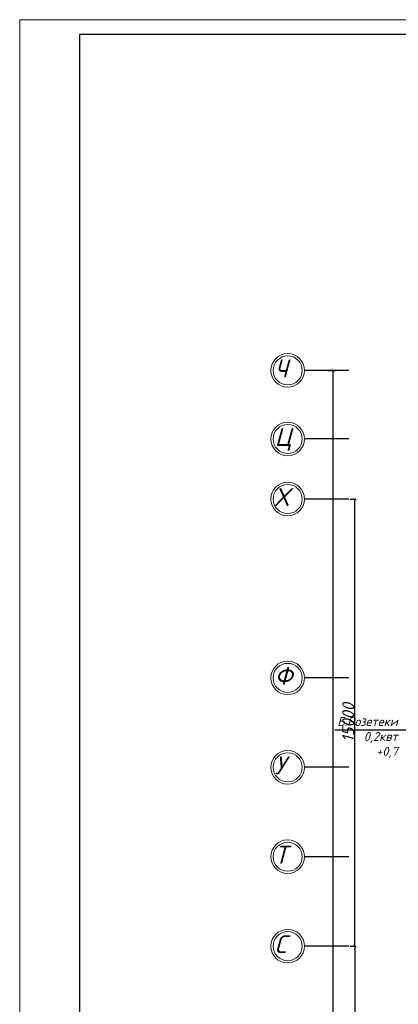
# Model space of a CAD drawing. Header units: millimetres. Extents: x 473009 to 2502882, y 456217 to 1153743.
# Tile 113 of 124: x 2066598 to 2079288, y 506538 to 539567. Entities that reach past the tile are written whole.
import ezdxf

# ---------------------------------------------------------------- set-up
doc = ezdxf.new("R2010")
doc.units = ezdxf.units.MM
doc.layers.add('os', color=3, linetype='Continuous')
doc.layers.add('ЭМ', color=240, linetype='Continuous', lineweight=20)
doc.styles.get("Standard").update_dxf_attribs({"font": 'isocpeui.ttf'})
doc.styles.add('style Ecuper', font='isocpeui.ttf', dxfattribs={"height": 220})
doc.dimstyles.new('ISO-25', dxfattribs={"dimtxt": 400, "dimasz": 100, "dimexe": 50, "dimexo": 50, "dimgap": 20, "dimtad": 1, "dimdec": 0, "dimtxsty": 'Standard', "dimblk": 'ARCHTICK', "dimcen": 20, "dimclrd": 1, "dimclre": 1, "dimadec": 0, "dimazin": 0, "dimtfac": 1, "dimtdec": 0, "dimtmove": 0, "dimatfit": 3, "dimldrblk": 'ARCHTICK', "dimfxl": 1, "dimarcsym": 0})

# ---------------------------------------------------------------- blocks, each defined once
blk = doc.blocks.new('_ArchTick')
at = {"color": 0, "linetype": 'ByBlock', "const_width": 0.15}
blk.add_lwpolyline([(-0.5, -0.5), (0.5, 0.5)], dxfattribs=at)
blk = doc.blocks.new('*D110')
at = {"color": 1, "lineweight": -2, "transparency": 16777216}
for p, q in [((2077679, 523488), (2077878, 523488)), ((2077828, 508488), (2077828, 523488)), ((2077679, 508488), (2077878, 508488))]:
    blk.add_line(p, q, dxfattribs=at)
at = {"layer": 'Defpoints', "color": 0, "lineweight": 50, "transparency": 16777216}
for p in [(2077629, 523488), (2077828, 523488), (2077629, 508488)]:
    blk.add_point(p, dxfattribs=at)
at = {"color": 1, "lineweight": -2, "transparency": 16777216, "xscale": 100, "yscale": 100, "zscale": 100}
for p, rotation in [((2077828, 523488), 90), ((2077828, 508488), 270)]:
    blk.add_blockref('_ArchTick', p, dxfattribs=dict(at, rotation=rotation))
at = {"color": 0, "transparency": 16777216, "insert": (2077608, 515988), "char_height": 400, "attachment_point": 5, "rotation": 90}
blk.add_mtext('15000', dxfattribs=at)
blk = doc.blocks.new('*D111')
at = {"color": 1, "lineweight": -2, "transparency": 16777216}
for p, q in [((2077679, 508488), (2077878, 508488)), ((2077828, 508488), (2077828, 494088)), ((2078241, 494088), (2077778, 494088))]:
    blk.add_line(p, q, dxfattribs=at)
at = {"layer": 'Defpoints', "color": 0, "lineweight": 50, "transparency": 16777216}
for p in [(2077629, 508488), (2077828, 494088), (2078291, 494088)]:
    blk.add_point(p, dxfattribs=at)
at = {"color": 1, "lineweight": -2, "transparency": 16777216, "xscale": 100, "yscale": 100, "zscale": 100}
for p, rotation in [((2077828, 508488), 90), ((2077828, 494088), 270)]:
    blk.add_blockref('_ArchTick', p, dxfattribs=dict(at, rotation=rotation))
at = {"color": 0, "transparency": 16777216, "insert": (2077608, 501288), "char_height": 400, "attachment_point": 5, "rotation": 90}
blk.add_mtext('14400', dxfattribs=at)
blk = doc.blocks.new('*D113')
at = {"color": 1, "lineweight": -2, "transparency": 16777216}
for p, q in [((2076936, 527803), (2077154, 527803)), ((2077104, 473488), (2077104, 527803)), ((2076936, 473488), (2077154, 473488))]:
    blk.add_line(p, q, dxfattribs=at)
at = {"layer": 'Defpoints', "color": 0, "lineweight": 50, "transparency": 16777216}
for p in [(2076886, 527803), (2077104, 527803), (2076886, 473488)]:
    blk.add_point(p, dxfattribs=at)
at = {"color": 1, "lineweight": -2, "transparency": 16777216, "xscale": 100, "yscale": 100, "zscale": 100}
for p, rotation in [((2077104, 527803), 90), ((2077104, 473488), 270)]:
    blk.add_blockref('_ArchTick', p, dxfattribs=dict(at, rotation=rotation))
at = {"color": 0, "transparency": 16777216, "insert": (2076884, 500645), "char_height": 400, "attachment_point": 5, "rotation": 90}
blk.add_mtext('54315', dxfattribs=at)
blk = doc.blocks.new('1231234431252433')
at = {"layer": 'ЭМ', "color": 0, "lineweight": 20, "ltscale": 0.5}
blk.add_lwpolyline([(287242, 187022), (413342, 187022), (413342, 269622), (287242, 269622)], close=True, dxfattribs=at)
at = {"layer": 'ЭМ', "color": 0, "lineweight": 30, "ltscale": 0.5}
blk.add_lwpolyline([(289242, 187522), (412842, 187522), (412842, 269122), (289242, 269122)], close=True, dxfattribs=at)

msp = doc.modelspace()

# ---------------------------------------------------------------- linework, layer by layer
msp.add_line((2083214.3, 515734.9), (2077163.1, 515734.9))
at = {"layer": 'os', "color": 0}
for p, q in [((2077629, 527802.9), (2076143.1, 527802.9)), ((2077629, 525502.9), (2076143.1, 525502.9)), ((2077629, 523487.9), (2076143.1, 523487.9)), ((2077629, 517487.9), (2076143.1, 517487.9)), ((2077629, 514487.9), (2076143.1, 514487.9)), ((2077629, 511487.9), (2076143.1, 511487.9)), ((2077629, 508487.9), (2076143.1, 508487.9))]:
    msp.add_line(p, q, dxfattribs=at)
at = {"layer": 'os', "color": 0, "lineweight": 0}
for centre, radius in [((2075580.6, 527802.9), 562.5), ((2075580.6, 527802.9), 487.5), ((2075580.6, 525502.9), 562.5), ((2075580.6, 525502.9), 487.5), ((2075580.6, 523487.9), 562.5), ((2075580.6, 523487.9), 487.5), ((2075580.6, 517487.9), 562.5), ((2075580.6, 517487.9), 487.5), ((2075580.6, 514487.9), 562.5), ((2075580.6, 514487.9), 487.5), ((2075580.6, 511487.9), 562.5), ((2075580.6, 511487.9), 487.5), ((2075580.6, 508487.9), 562.5), ((2075580.6, 508487.9), 487.5)]:
    msp.add_circle(centre, radius, dxfattribs=at)

# ---------------------------------------------------------------- block references
at = {"lineweight": 50}
msp.add_blockref('1231234431252433', (1779356.4, 269944.8), dxfattribs=at)

# ---------------------------------------------------------------- texts
at = {"ltscale": 50}
for s, p in [('Ч', (2075145.5, 527569.3)), ('Ц', (2075145.5, 525269.3)), ('Х', (2075145.5, 523254.3)), ('Ф', (2075145.5, 517254.3)), ('У', (2075145.5, 514254.3)), ('Т', (2075145.5, 511254.3)), ('С', (2075145.5, 508254.3))]:
    msp.add_text(s, height=600, dxfattribs=at).set_placement(p)
at = {"insert": (2079270.6, 516173.7), "char_height": 300, "width": 1941.264, "attachment_point": 3, "style": 'style Ecuper'}
msp.add_mtext('{\\C1;Б.Розетеки\\P0,2квт\\P+0,7}', dxfattribs=at)

# ---------------------------------------------------------------- dimensions: what is measured, and where the dimension line sits
for base, p1, p2, picture, middle in [((2077103.9, 527802.9), (2076886.1, 473487.9), (2076886.1, 527802.9), '*D113', (2076883.9, 500645.4)), ((2077827.7, 523487.9), (2077629, 508487.9), (2077629, 523487.9), '*D110', (2077607.7, 515987.9))]:
    dim = msp.add_linear_dim(base=base, p1=p1, p2=p2, angle=90, dimstyle='ISO-25')
    dim.commit()
    dim.dimension.update_dxf_attribs({"geometry": picture, "text_midpoint": middle})
dim = msp.add_linear_dim(base=(2077827.7, 494087.9), p1=(2077629, 508487.9), p2=(2078290.6, 494087.9), angle=90, dimstyle='ISO-25', override={"dimtmove": 1})
dim.commit()
dim.dimension.update_dxf_attribs({"geometry": '*D111', "text_midpoint": (2077607.7, 501287.9)})

doc.saveas('drawing.dxf')
